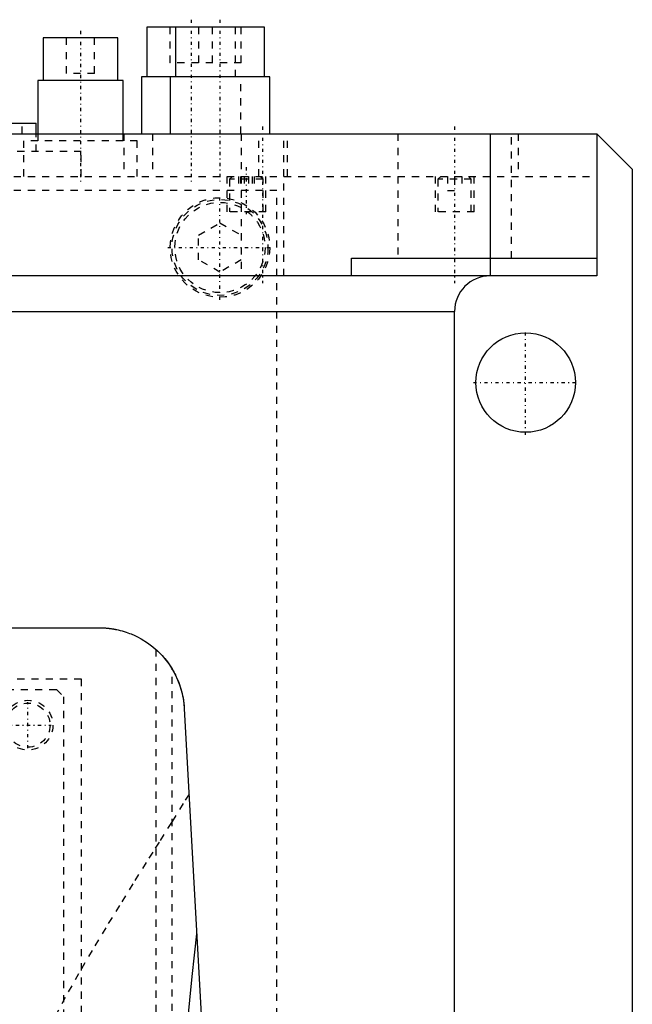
# Model space of a CAD drawing. Extents: x -125 to 125, y -82 to 428.
# Tile 10 of 10: x 39 to 125, y 266 to 404. Entities that reach past the tile are written whole.
import ezdxf

# ---------------------------------------------------------------- set-up
doc = ezdxf.new("R2010")
doc.units = 0
doc.linetypes.add('CENTER', pattern=[1.5, 0.45, -0.5, 0.05, -0.5])
doc.linetypes.add('DASHED', pattern=[2, 1, -1])
for name, color, linetype in [('AM_0', 7, 'CONTINUOUS'), ('AM_3', 7, 'DASHED'), ('AM_7', 7, 'CENTER')]:
    doc.layers.add(name, color=color, linetype=linetype)

msp = doc.modelspace()

# ---------------------------------------------------------------- linework, layer by layer
at = {"layer": 'AM_0', "color": 7, "linetype": 'CONTINUOUS'}
for p, q in [((56.71, 403), (56.71, 396)), ((73.25, 403), (56.71, 403)), ((60.75, 403), (60.75, 396)), ((73.25, 396), (73.25, 403)), ((42.13, 401.5), (42.13, 395.5)), ((52.63, 401.5), (42.13, 401.5)), ((52.63, 395.5), (52.63, 401.5)), ((41.38, 395.5), (41.38, 388)), ((53.38, 395.5), (41.38, 395.5)), ((53.38, 388), (53.38, 395.5)), ((55.96, 396), (55.96, 388)), ((74, 396), (55.96, 396)), ((60, 396), (60, 388)), ((74, 388), (74, 396)), ((34.17, 389.5), (41.17, 389.5)), ((41.17, 388), (41.17, 389.5)), ((-120, 388), (120, 388)), ((105, 388), (105, 368)), ((120, 388), (120, 368)), ((120, 388), (125, 383)), ((125, 383), (125, 53)), ((85.5, 370.5), (120, 370.5)), ((85.5, 368), (85.5, 370.5)), ((120, 368), (-120, 368)), ((-100, 363), (100, 363)), ((100, 25), (100, 363)), ((30.5, 318.5), (50, 318.5)), ((61.98, 307.16), (72.48, 116.6))]:
    msp.add_line(p, q, dxfattribs=at)
for points in [[(50, 318.5, 0), (50.04, 318.5, 0), (50.12, 318.5, 0), (50.2, 318.5, 0), (50.24, 318.5, 0), (50.28, 318.5, 0), (50.36, 318.49, 0), (50.44, 318.49, 0), (50.52, 318.49, 0), (50.6, 318.48, 0), (50.68, 318.48, 0), (50.72, 318.48, 0), (50.76, 318.48, 0), (50.83, 318.47, 0), (50.91, 318.47, 0), (50.99, 318.46, 0), (51.06, 318.45, 0), (51.14, 318.45, 0), (51.18, 318.44, 0), (51.21, 318.44, 0), (51.29, 318.43, 0), (51.36, 318.42, 0), (51.4, 318.42, 0), (51.43, 318.41, 0), (51.5, 318.41, 0), (51.57, 318.4, 0), (51.61, 318.39, 0), (51.64, 318.39, 0), (51.71, 318.38, 0), (51.78, 318.37, 0), (51.84, 318.36, 0), (51.91, 318.35, 0), (51.97, 318.34, 0), (52, 318.33, 0), (52.03, 318.33, 0), (52.09, 318.32, 0), (52.15, 318.31, 0), (52.21, 318.29, 0), (52.27, 318.28, 0), (52.33, 318.27, 0), (52.36, 318.27, 0), (52.38, 318.26, 0), (52.44, 318.25, 0), (52.49, 318.24, 0), (52.67, 318.2, 0), (52.97, 318.13, 0), (53.26, 318.05, 0), (53.39, 318.01, 0), (53.53, 317.97, 0), (53.79, 317.89, 0), (54.03, 317.8, 0), (54.27, 317.71, 0), (54.5, 317.63, 0), (54.72, 317.53, 0), (54.82, 317.49, 0), (54.93, 317.44, 0), (55.13, 317.35, 0), (55.32, 317.26, 0), (55.41, 317.21, 0), (55.93, 316.93, 0), (56.8, 316.39, 0), (57.57, 315.81, 0), (58.25, 315.21, 0), (58.86, 314.59, 0), (59.41, 313.95, 0), (59.66, 313.62, 0), (59.9, 313.28, 0), (60.33, 312.6, 0), (60.71, 311.91, 0), (61.04, 311.19, 0), (61.32, 310.47, 0), (61.55, 309.74, 0), (61.65, 309.37, 0), (61.74, 309.01, 0), (61.87, 308.27, 0), (61.96, 307.53, 0), (61.98, 307.16, 0)], [(58, 315.44, 0), (58, 315.44, 0), (58.02, 315.43, 0), (58.05, 315.4, 0), (58.08, 315.37, 0), (58.11, 315.35, 0), (58.18, 315.28, 0), (58.26, 315.2, 0), (58.37, 315.1, 0), (58.49, 314.99, 0), (58.62, 314.85, 0), (58.69, 314.78, 0), (58.76, 314.7, 0), (58.91, 314.54, 0), (59.07, 314.36, 0), (59.24, 314.16, 0), (59.42, 313.93, 0), (59.61, 313.69, 0), (59.71, 313.56, 0), (59.8, 313.42, 0), (59.99, 313.14, 0), (60.18, 312.86, 0), (60.27, 312.71, 0)], [(60.27, 312.71, 0), (60.35, 312.57, 0), (60.51, 312.29, 0), (60.66, 312, 0), (60.74, 311.86, 0), (60.81, 311.71, 0), (60.95, 311.41, 0), (61.08, 311.11, 0), (61.2, 310.81, 0), (61.31, 310.51, 0), (61.42, 310.2, 0), (61.47, 310.04, 0), (61.51, 309.89, 0), (61.6, 309.57, 0), (61.68, 309.26, 0), (61.75, 308.94, 0), (61.81, 308.62, 0), (61.86, 308.3, 0), (61.89, 308.13, 0), (61.91, 307.97, 0), (61.94, 307.65, 0), (61.97, 307.32, 0), (61.98, 307.16, 0)], [(60, 235.17, 0), (60.6, 242.59, 0), (61.84, 256.58, 0), (63.09, 269.45, 0), (63.73, 275.44, 0)]]:
    msp.add_polyline3d(points, dxfattribs=at)
msp.add_circle((110, 353), 7, dxfattribs=at)
msp.add_arc((105, 363), 5, 90, 180, dxfattribs=at)
at = {"layer": 'AM_3', "color": 6, "linetype": 'DASHED'}
for p, q in [((59.96, 403), (59.96, 398)), ((64, 403), (64, 398)), ((65.96, 398), (65.96, 403)), ((69.21, 396), (69.21, 403)), ((70, 398), (70, 403)), ((45.38, 401.5), (45.38, 396.5)), ((49.38, 396.5), (49.38, 401.5)), ((70, 398), (59.96, 398)), ((49.38, 396.5), (45.38, 396.5)), ((69.96, 388), (69.96, 396)), ((39.17, 388), (39.17, 389.5)), ((41.17, 385.5), (41.17, 388)), ((41.38, 388), (41.38, 387)), ((53.38, 387), (53.38, 388)), ((53.46, 388), (53.46, 382)), ((57.5, 388), (57.5, 382)), ((70, 388), (70, 368)), ((72.46, 382), (72.46, 388)), ((76, 368), (76, 388)), ((76.5, 382), (76.5, 388)), ((92, 388), (92, 370.5)), ((108, 370.5), (108, 388)), ((108.97, 388), (108.97, 382)), ((39.38, 387), (39.38, 382)), ((55.38, 387), (39.38, 387)), ((55.38, 382), (55.38, 387)), ((47.5, 385.5), (-47.5, 385.5)), ((47.5, 382), (47.5, 385.5)), ((-120, 382), (120, 382)), ((67.96, 382), (67.96, 377)), ((68.76, 382), (68.36, 381.6)), ((68.36, 381.6), (68.36, 377)), ((73.06, 381.6), (68.36, 381.6)), ((69.6, 382), (69.6, 380)), ((69.89, 382), (69.89, 380)), ((70.41, 382), (70.41, 380)), ((71.01, 382), (71.01, 380)), ((71.53, 382), (71.53, 380)), ((71.83, 382), (71.83, 380)), ((73.06, 381.6), (72.66, 382)), ((73.06, 377), (73.06, 381.6)), ((73.46, 377), (73.46, 382)), ((97.25, 382), (97.25, 377)), ((98.05, 382), (97.65, 381.6)), ((97.65, 381.6), (97.65, 377)), ((102.35, 381.6), (97.65, 381.6)), ((99, 382), (99, 380)), ((100, 382), (100, 380)), ((101, 382), (101, 380)), ((102.35, 381.6), (101.95, 382)), ((102.35, 377), (102.35, 381.6)), ((102.75, 377), (102.75, 382)), ((75, 380), (-75, 380)), ((75, 68), (75, 380)), ((99, 380), (101, 380)), ((73.46, 377), (67.96, 377)), ((102.75, 377), (97.25, 377)), ((64, 373.73), (67, 375.46)), ((67, 375.46), (70, 373.73)), ((64, 370.27), (64, 373.73)), ((67, 368.54), (64, 370.27)), ((70, 370.27), (67, 368.54)), ((58, 315.44), (58, 116.6)), ((60.27, 116.6), (60.27, 312.71)), ((-47.5, 311.3), (47.5, 311.3)), ((47.5, 311.3), (47.5, 218.3)), ((-43, 309.8), (44, 309.8)), ((44, 309.8), (45, 308.8)), ((45, 308.8), (45, 221.8))]:
    msp.add_line(p, q, dxfattribs=at)
msp.add_polyline3d([(62.65, 295.09, 0), (61.85, 293.79, 0), (60.18, 291.12, 0), (58.43, 288.34, 0), (57.54, 286.91, 0), (56.63, 285.46, 0), (54.77, 282.49, 0), (52.87, 279.43, 0), (50.95, 276.3, 0), (49.03, 273.09, 0), (47.11, 269.81, 0), (46.16, 268.14, 0), (45.23, 266.46, 0), (43.39, 263.06, 0)], dxfattribs=at)
for centre, radius in [((67, 372), 7), ((67, 372), 6.75), ((67, 372), 6.35), ((40, 304.8), 3.5), ((40, 304.8), 3.1)]:
    msp.add_circle(centre, radius, dxfattribs=at)
at = {"layer": 'AM_7', "color": 4, "linetype": 'CENTER'}
for p, q in [((62.96, 404.05), (62.96, 380.95)), ((67, 404.05), (67, 380.95)), ((47.38, 402.48), (47.38, 381.02)), ((73, 389), (73, 367)), ((100, 389), (100, 367)), ((70.71, 383.3), (70.71, 376.7)), ((67, 364.65), (67, 379.35)), ((59.65, 372), (74.35, 372)), ((110, 345.65), (110, 360.35)), ((102.65, 353), (117.35, 353)), ((40, 301.55), (40, 308.05)), ((36.75, 304.8), (43.25, 304.8))]:
    msp.add_line(p, q, dxfattribs=at)

doc.saveas('drawing.dxf')
